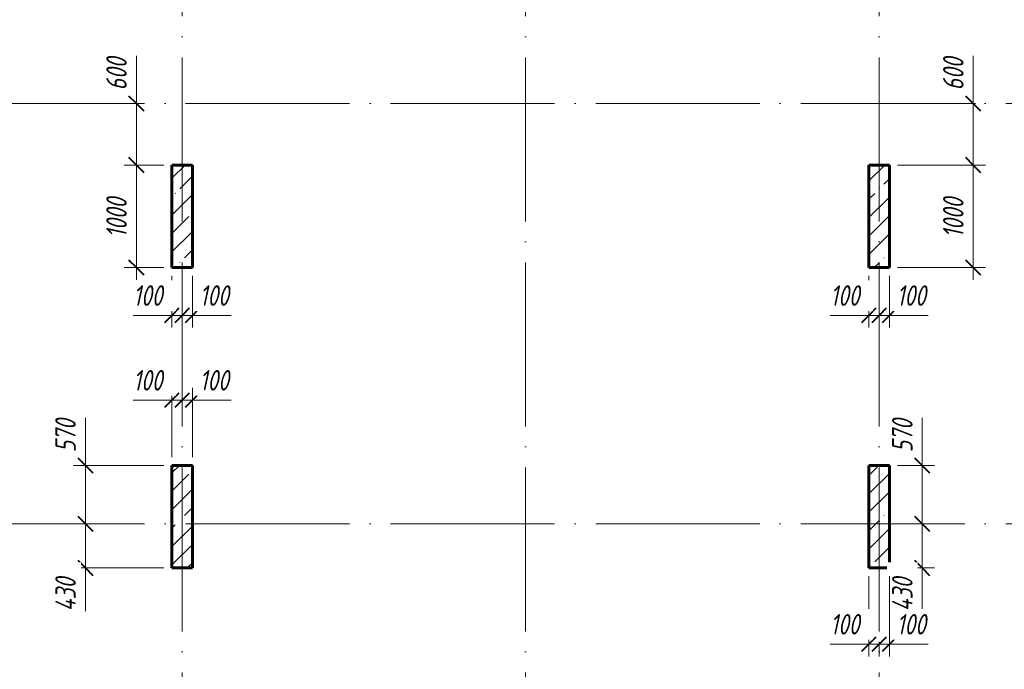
# Model space of a CAD drawing. Header units: millimetres. Extents: x 6092 to 73550, y -4371 to 20491.
# Tile 16 of 24: x 55115 to 64721, y 1881 to 8218. Entities that reach past the tile are written whole.
import ezdxf

# ---------------------------------------------------------------- set-up
doc = ezdxf.new("R2010")
doc.units = ezdxf.units.MM
doc.linetypes.add('ADSK_Линия сетки', pattern=[2000, 1600, -200, 0, -200])
for name, color, linetype, lineweight in [('A-____-____-DIMS', 211, 'Continuous', 9), ('A-____-____-DIMS-80', 211, 'Continuous', 9), ('S-COLS-____-MCUT', 52, 'Continuous', 40), ('S-COLS-____-OTLN', 52, 'Continuous', 18), ('S-GRID-____-OTLN', 1, 'Continuous', 9)]:
    doc.layers.add(name, color=color, linetype=linetype, lineweight=lineweight)
doc.styles.add('GOST Common_I_1', font='GOST_Common Italic.ttf', dxfattribs={"width": 0.8, "height": 200})
doc.dimstyles.new('ADSK_Округление_5мм__Узкий_', dxfattribs={"dimscale": 304.8, "dimtxt": 0.659918, "dimasz": 0.472441, "dimexe": 0.393701, "dimexo": 0.000861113, "dimgap": 0.104987, "dimtad": 1, "dimdec": 0, "dimlfac": 304.8, "dimrnd": 5, "dimdsep": 46, "dimtxsty": 'GOST Common_I_1', "dimblk1": 'OBLIQUE', "dimblk2": 'OBLIQUE', "dimsah": 1, "dimcen": 0.09, "dimdle": 0.393701, "dimazin": 0, "dimtfac": 1, "dimtdec": 4, "dimtix": 1, "dimtmove": 1, "dimatfit": 3, "dimfxl": 1, "dimtvp": 1, "dimtfill": 1, "dimtolj": 1, "dimtzin": 0, "dimlwd": 20, "dimlwe": 20, "dimarcsym": 2})
doc.dimstyles.new('ADSK_Округление_5мм__Узкий__1', dxfattribs={"dimscale": 304.8, "dimtxt": 0.659918, "dimasz": 0.472441, "dimexe": 0.393701, "dimexo": 0.000861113, "dimgap": 0.104987, "dimtad": 1, "dimdec": 0, "dimlfac": 304.8, "dimrnd": 5, "dimdsep": 46, "dimtxsty": 'GOST Common_I_1', "dimblk1": 'OBLIQUE', "dimblk2": 'OBLIQUE', "dimsah": 1, "dimcen": 0.09, "dimdle": 0.393701, "dimazin": 0, "dimtfac": 1, "dimtdec": 4, "dimtix": 1, "dimtmove": 0, "dimatfit": 3, "dimfxl": 1, "dimtvp": 1, "dimtfill": 1, "dimtolj": 1, "dimtzin": 0, "dimlwd": 20, "dimlwe": 20, "dimarcsym": 2})
pattern_1 = [(45, (16130.72, 8588.57), (-179.6051, 179.6051), []), (45, (16310.33, 8588.57), (-179.6051, 179.6051), [317.5, -63.5, 2.682, -60.818])]

# ---------------------------------------------------------------- blocks, each defined once
blk = doc.blocks.new('DIMBLOCK70-КЖ1_ПЭ_ВЭ3_Опалубка_Пилоны')
at = {"layer": 'A-____-____-DIMS-80', "lineweight": 20}
for p, q in [((63919.1, 4335.8), (63919.1, 3958.2)), ((63919.1, 3990), (63919.1, 3300)), ((63919.1, 3958.2), (63919.1, 3585)), ((63919.1, 3870), (63680, 3870)), ((63919.1, 3870), (64039.1, 3870)), ((63919.1, 3300), (63799.1, 3300)), ((63919.1, 3300), (63940.9, 3300))]:
    blk.add_line(p, q, dxfattribs=at)
at = {"layer": 'A-____-____-DIMS-80', "lineweight": 40}
for p, q in [((63919.1, 3870), (63847.1, 3942)), ((63919.1, 3870), (63991.1, 3798)), ((63919.1, 3300), (63847.1, 3372)), ((63919.1, 3300), (63991.1, 3228))]:
    blk.add_line(p, q, dxfattribs=at)
at = {"layer": 'A-____-____-DIMS-80', "color": 0, "lineweight": 20, "insert": (63625.7, 3998.2), "char_height": 200, "width": 405.013, "attachment_point": 1, "rotation": 90, "line_spacing_factor": 1.022761, "style": 'GOST Common_I_1', "bg_fill": 3, "box_fill_scale": 1.25, "bg_fill_color": 256, "bg_fill_true_color": 13158600, "bg_fill_transparency": 0}
blk.add_mtext('570', dxfattribs=at)
blk = doc.blocks.new('_Oblique')
at = {"color": 0, "linetype": 'ByBlock', "lineweight": -2}
blk.add_line((-0.5, -0.5), (0.5, 0.5), dxfattribs=at)
blk = doc.blocks.new('DIMBLOCK71-КЖ1_ПЭ_ВЭ3_Опалубка_Пилоны')
at = {"layer": 'A-____-____-DIMS-80', "lineweight": 40}
for p, q in [((63919.1, 3300), (63847.1, 3372)), ((63919.1, 3300), (63991.1, 3228)), ((63919.1, 2870), (63847.1, 2942)), ((63919.1, 2870), (63991.1, 2798))]:
    blk.add_line(p, q, dxfattribs=at)
at = {"layer": 'A-____-____-DIMS-80', "lineweight": 20}
for p, q in [((63919.1, 3300), (63799.1, 3300)), ((63919.1, 3300), (63919.1, 2750)), ((63919.1, 3300), (63940.9, 3300)), ((63919.1, 2842.8), (63919.1, 3085)), ((63919.1, 2870), (63680, 2870)), ((63919.1, 2870), (64039.1, 2870)), ((63919.1, 2448.2), (63919.1, 2842.8))]:
    blk.add_line(p, q, dxfattribs=at)
at = {"layer": 'A-____-____-DIMS-80', "color": 0, "lineweight": 20, "insert": (63625.7, 2448.2), "char_height": 200, "width": 425.469, "attachment_point": 1, "rotation": 90, "line_spacing_factor": 1.022761, "style": 'GOST Common_I_1', "bg_fill": 3, "box_fill_scale": 1.25, "bg_fill_color": 256, "bg_fill_true_color": 13158600, "bg_fill_transparency": 0}
blk.add_mtext('430', dxfattribs=at)
blk = doc.blocks.new('DIMBLOCK72-КЖ1_ПЭ_ВЭ3_Опалубка_Пилоны')
at = {"layer": 'A-____-____-DIMS-80', "lineweight": 20}
for p, q in [((63400, 2127.3), (63400, 2790)), ((63022.7, 2127.3), (63369.6, 2127.3)), ((63280, 2127.3), (63500, 2127.3)), ((63369.6, 2127.3), (63450, 2127.3)), ((63400, 2127.3), (63400, 2007.3)), ((63500, 2127.3), (63500, 2149.1)), ((63500, 2127.3), (63500, 2007.3))]:
    blk.add_line(p, q, dxfattribs=at)
at = {"layer": 'A-____-____-DIMS-80', "lineweight": 40}
for p, q in [((63400, 2127.3), (63328, 2055.3)), ((63400, 2127.3), (63472, 2199.3)), ((63500, 2127.3), (63428, 2055.3)), ((63500, 2127.3), (63572, 2199.3))]:
    blk.add_line(p, q, dxfattribs=at)
at = {"layer": 'A-____-____-DIMS-80', "color": 0, "lineweight": 20, "insert": (63022.7, 2420.6), "char_height": 200, "width": 368.194, "attachment_point": 1, "line_spacing_factor": 1.022761, "style": 'GOST Common_I_1', "bg_fill": 3, "box_fill_scale": 1.25, "bg_fill_color": 256, "bg_fill_true_color": 13158600, "bg_fill_transparency": 0}
blk.add_mtext('100', dxfattribs=at)
blk = doc.blocks.new('DIMBLOCK73-КЖ1_ПЭ_ВЭ3_Опалубка_Пилоны')
at = {"layer": 'A-____-____-DIMS-80', "lineweight": 20}
for p, q in [((63600, 2127.3), (63600, 2790)), ((63500, 2127.3), (63500, 2149.1)), ((63500, 2127.3), (63720, 2127.3)), ((63500, 2127.3), (63500, 2007.3)), ((63630.4, 2127.3), (63550, 2127.3)), ((63600, 2127.3), (63600, 2007.3)), ((63977.3, 2127.3), (63630.4, 2127.3))]:
    blk.add_line(p, q, dxfattribs=at)
at = {"layer": 'A-____-____-DIMS-80', "lineweight": 40}
for p, q in [((63500, 2127.3), (63428, 2055.3)), ((63500, 2127.3), (63572, 2199.3)), ((63600, 2127.3), (63528, 2055.3)), ((63600, 2127.3), (63672, 2199.3))]:
    blk.add_line(p, q, dxfattribs=at)
at = {"layer": 'A-____-____-DIMS-80', "color": 0, "lineweight": 20, "insert": (63670.4, 2420.6), "char_height": 200, "width": 368.194, "attachment_point": 1, "line_spacing_factor": 1.022761, "style": 'GOST Common_I_1', "bg_fill": 3, "box_fill_scale": 1.25, "bg_fill_color": 256, "bg_fill_true_color": 13158600, "bg_fill_transparency": 0}
blk.add_mtext('100', dxfattribs=at)
blk = doc.blocks.new('DIMBLOCK74-КЖ1_ПЭ_ВЭ3_Опалубка_Пилоны')
at = {"layer": 'A-____-____-DIMS-80', "lineweight": 20}
for p, q in [((64416.3, 7865.8), (64416.3, 7488.2)), ((64416.3, 7520), (64416.3, 6800)), ((64416.3, 7400), (64296.3, 7400)), ((64416.3, 7488.2), (64416.3, 7100)), ((64416.3, 7400), (64438.2, 7400)), ((64416.3, 6800), (63680, 6800)), ((64416.3, 6800), (64536.3, 6800))]:
    blk.add_line(p, q, dxfattribs=at)
at = {"layer": 'A-____-____-DIMS-80', "lineweight": 40}
for p, q in [((64416.3, 7400), (64344.3, 7472)), ((64416.3, 7400), (64488.3, 7328)), ((64416.3, 6800), (64344.3, 6872)), ((64416.3, 6800), (64488.3, 6728))]:
    blk.add_line(p, q, dxfattribs=at)
at = {"layer": 'A-____-____-DIMS-80', "color": 0, "lineweight": 20, "insert": (64123, 7528.2), "char_height": 200, "width": 405.013, "attachment_point": 1, "rotation": 90, "line_spacing_factor": 1.022761, "style": 'GOST Common_I_1', "bg_fill": 3, "box_fill_scale": 1.25, "bg_fill_color": 256, "bg_fill_true_color": 13158600, "bg_fill_transparency": 0}
blk.add_mtext('600', dxfattribs=at)
blk = doc.blocks.new('DIMBLOCK75-КЖ1_ПЭ_ВЭ3_Опалубка_Пилоны')
at = {"layer": 'A-____-____-DIMS-80', "lineweight": 40}
for p, q in [((64416.3, 6800), (64344.3, 6872)), ((64416.3, 6800), (64488.3, 6728)), ((64416.3, 5800), (64344.3, 5872)), ((64416.3, 5800), (64488.3, 5728))]:
    blk.add_line(p, q, dxfattribs=at)
at = {"layer": 'A-____-____-DIMS-80', "lineweight": 20}
for p, q in [((64416.3, 6800), (63680, 6800)), ((64416.3, 6800), (64416.3, 5680)), ((64416.3, 6800), (64536.3, 6800)), ((64416.3, 5800), (63680, 5800)), ((64416.3, 5800), (64536.3, 5800))]:
    blk.add_line(p, q, dxfattribs=at)
at = {"layer": 'A-____-____-DIMS-80', "color": 0, "lineweight": 20, "insert": (64123, 6090.3), "char_height": 200, "width": 503.198, "attachment_point": 1, "rotation": 90, "line_spacing_factor": 1.022761, "style": 'GOST Common_I_1', "bg_fill": 3, "box_fill_scale": 1.25, "bg_fill_color": 256, "bg_fill_true_color": 13158600, "bg_fill_transparency": 0}
blk.add_mtext('1000', dxfattribs=at)
blk = doc.blocks.new('DIMBLOCK76-КЖ1_ПЭ_ВЭ3_Опалубка_Пилоны')
at = {"layer": 'A-____-____-DIMS-80', "lineweight": 20}
for p, q in [((63400, 5333.8), (63400, 5720)), ((63022.7, 5333.8), (63369.6, 5333.8)), ((63280, 5333.8), (63500, 5333.8)), ((63369.6, 5333.8), (63450, 5333.8)), ((63400, 5333.8), (63400, 5213.8)), ((63500, 5333.8), (63500, 5355.6)), ((63500, 5333.8), (63500, 5213.8))]:
    blk.add_line(p, q, dxfattribs=at)
at = {"layer": 'A-____-____-DIMS-80', "lineweight": 40}
for p, q in [((63400, 5333.8), (63472, 5405.8)), ((63500, 5333.8), (63572, 5405.8)), ((63400, 5333.8), (63328, 5261.8)), ((63500, 5333.8), (63428, 5261.8))]:
    blk.add_line(p, q, dxfattribs=at)
at = {"layer": 'A-____-____-DIMS-80', "color": 0, "lineweight": 20, "insert": (63022.7, 5627.1), "char_height": 200, "width": 368.194, "attachment_point": 1, "line_spacing_factor": 1.022761, "style": 'GOST Common_I_1', "bg_fill": 3, "box_fill_scale": 1.25, "bg_fill_color": 256, "bg_fill_true_color": 13158600, "bg_fill_transparency": 0}
blk.add_mtext('100', dxfattribs=at)
blk = doc.blocks.new('DIMBLOCK77-КЖ1_ПЭ_ВЭ3_Опалубка_Пилоны')
at = {"layer": 'A-____-____-DIMS-80', "lineweight": 20}
for p, q in [((63600, 5333.8), (63600, 5720)), ((63500, 5333.8), (63500, 5355.6)), ((63500, 5333.8), (63720, 5333.8)), ((63500, 5333.8), (63500, 5213.8)), ((63630.4, 5333.8), (63550, 5333.8)), ((63600, 5333.8), (63600, 5213.8)), ((63977.3, 5333.8), (63630.4, 5333.8))]:
    blk.add_line(p, q, dxfattribs=at)
at = {"layer": 'A-____-____-DIMS-80', "lineweight": 40}
for p, q in [((63500, 5333.8), (63572, 5405.8)), ((63600, 5333.8), (63672, 5405.8)), ((63500, 5333.8), (63428, 5261.8)), ((63600, 5333.8), (63528, 5261.8))]:
    blk.add_line(p, q, dxfattribs=at)
at = {"layer": 'A-____-____-DIMS-80', "color": 0, "lineweight": 20, "insert": (63670.4, 5627.1), "char_height": 200, "width": 368.194, "attachment_point": 1, "line_spacing_factor": 1.022761, "style": 'GOST Common_I_1', "bg_fill": 3, "box_fill_scale": 1.25, "bg_fill_color": 256, "bg_fill_true_color": 13158600, "bg_fill_transparency": 0}
blk.add_mtext('100', dxfattribs=at)
blk = doc.blocks.new('DIMBLOCK111-КЖ1_ПЭ_ВЭ3_Опалубка_Пилоны')
at = {"layer": 'A-____-____-DIMS-80', "lineweight": 20}
for p, q in [((55756.1, 4335.8), (55756.1, 3958.2)), ((55756.1, 3990), (55756.1, 3300)), ((55756.1, 3958.2), (55756.1, 3585)), ((55756.1, 3870), (55636.1, 3870)), ((55756.1, 3870), (56520, 3870)), ((55756.1, 3300), (55636.1, 3300)), ((55756.1, 3300), (55777.9, 3300))]:
    blk.add_line(p, q, dxfattribs=at)
at = {"layer": 'A-____-____-DIMS-80', "lineweight": 40}
for p, q in [((55756.1, 3870), (55684.1, 3942)), ((55756.1, 3870), (55828.1, 3798)), ((55756.1, 3300), (55684.1, 3372)), ((55756.1, 3300), (55828.1, 3228))]:
    blk.add_line(p, q, dxfattribs=at)
at = {"layer": 'A-____-____-DIMS-80', "color": 0, "lineweight": 20, "insert": (55462.7, 3998.2), "char_height": 200, "width": 405.013, "attachment_point": 1, "rotation": 90, "line_spacing_factor": 1.022761, "style": 'GOST Common_I_1', "bg_fill": 3, "box_fill_scale": 1.25, "bg_fill_color": 256, "bg_fill_true_color": 13158600, "bg_fill_transparency": 0}
blk.add_mtext('570', dxfattribs=at)
blk = doc.blocks.new('DIMBLOCK112-КЖ1_ПЭ_ВЭ3_Опалубка_Пилоны')
at = {"layer": 'A-____-____-DIMS-80', "lineweight": 40}
for p, q in [((55756.1, 3300), (55684.1, 3372)), ((55756.1, 3300), (55828.1, 3228)), ((55756.1, 2870), (55684.1, 2942)), ((55756.1, 2870), (55828.1, 2798))]:
    blk.add_line(p, q, dxfattribs=at)
at = {"layer": 'A-____-____-DIMS-80', "lineweight": 20}
for p, q in [((55756.1, 3300), (55636.1, 3300)), ((55756.1, 3300), (55756.1, 2750)), ((55756.1, 3300), (55777.9, 3300)), ((55756.1, 2842.8), (55756.1, 3085)), ((55756.1, 2870), (55636.1, 2870)), ((55756.1, 2870), (56520, 2870)), ((55756.1, 2448.2), (55756.1, 2842.8))]:
    blk.add_line(p, q, dxfattribs=at)
at = {"layer": 'A-____-____-DIMS-80', "color": 0, "lineweight": 20, "insert": (55462.7, 2448.2), "char_height": 200, "width": 425.469, "attachment_point": 1, "rotation": 90, "line_spacing_factor": 1.022761, "style": 'GOST Common_I_1', "bg_fill": 3, "box_fill_scale": 1.25, "bg_fill_color": 256, "bg_fill_true_color": 13158600, "bg_fill_transparency": 0}
blk.add_mtext('430', dxfattribs=at)
blk = doc.blocks.new('DIMBLOCK113-КЖ1_ПЭ_ВЭ3_Опалубка_Пилоны')
at = {"layer": 'A-____-____-DIMS-80', "lineweight": 20}
for p, q in [((56600, 4506.9), (56600, 4626.9)), ((56700, 4506.9), (56700, 4528.8)), ((56222.7, 4506.9), (56569.6, 4506.9)), ((56480, 4506.9), (56700, 4506.9)), ((56569.6, 4506.9), (56650, 4506.9)), ((56600, 4506.9), (56600, 3950)), ((56700, 4506.9), (56700, 4386.9))]:
    blk.add_line(p, q, dxfattribs=at)
at = {"layer": 'A-____-____-DIMS-80', "lineweight": 40}
for p, q in [((56600, 4506.9), (56672, 4578.9)), ((56700, 4506.9), (56772, 4578.9)), ((56600, 4506.9), (56528, 4434.9)), ((56700, 4506.9), (56628, 4434.9))]:
    blk.add_line(p, q, dxfattribs=at)
at = {"layer": 'A-____-____-DIMS-80', "color": 0, "lineweight": 20, "insert": (56222.7, 4800.3), "char_height": 200, "width": 368.194, "attachment_point": 1, "line_spacing_factor": 1.022761, "style": 'GOST Common_I_1', "bg_fill": 3, "box_fill_scale": 1.25, "bg_fill_color": 256, "bg_fill_true_color": 13158600, "bg_fill_transparency": 0}
blk.add_mtext('100', dxfattribs=at)
blk = doc.blocks.new('DIMBLOCK114-КЖ1_ПЭ_ВЭ3_Опалубка_Пилоны')
at = {"layer": 'A-____-____-DIMS-80', "lineweight": 20}
for p, q in [((56800, 4506.9), (56800, 4626.9)), ((56700, 4506.9), (56700, 4528.8)), ((56700, 4506.9), (56920, 4506.9)), ((56700, 4506.9), (56700, 4386.9)), ((56830.4, 4506.9), (56750, 4506.9)), ((56800, 4506.9), (56800, 3950)), ((57177.3, 4506.9), (56830.4, 4506.9))]:
    blk.add_line(p, q, dxfattribs=at)
at = {"layer": 'A-____-____-DIMS-80', "lineweight": 40}
for p, q in [((56700, 4506.9), (56772, 4578.9)), ((56800, 4506.9), (56872, 4578.9)), ((56700, 4506.9), (56628, 4434.9)), ((56800, 4506.9), (56728, 4434.9))]:
    blk.add_line(p, q, dxfattribs=at)
at = {"layer": 'A-____-____-DIMS-80', "color": 0, "lineweight": 20, "insert": (56870.4, 4800.3), "char_height": 200, "width": 368.194, "attachment_point": 1, "line_spacing_factor": 1.022761, "style": 'GOST Common_I_1', "bg_fill": 3, "box_fill_scale": 1.25, "bg_fill_color": 256, "bg_fill_true_color": 13158600, "bg_fill_transparency": 0}
blk.add_mtext('100', dxfattribs=at)
blk = doc.blocks.new('DIMBLOCK115-КЖ1_ПЭ_ВЭ3_Опалубка_Пилоны')
at = {"layer": 'A-____-____-DIMS-80', "lineweight": 20}
for p, q in [((56253.3, 7865.8), (56253.3, 7488.2)), ((56253.3, 7520), (56253.3, 6800)), ((56253.3, 7400), (56133.3, 7400)), ((56253.3, 7488.2), (56253.3, 7100)), ((56253.3, 7400), (56275.2, 7400)), ((56253.3, 6800), (56133.3, 6800)), ((56253.3, 6800), (56520, 6800))]:
    blk.add_line(p, q, dxfattribs=at)
at = {"layer": 'A-____-____-DIMS-80', "lineweight": 40}
for p, q in [((56253.3, 7400), (56181.3, 7472)), ((56253.3, 7400), (56325.3, 7328)), ((56253.3, 6800), (56181.3, 6872)), ((56253.3, 6800), (56325.3, 6728))]:
    blk.add_line(p, q, dxfattribs=at)
at = {"layer": 'A-____-____-DIMS-80', "color": 0, "lineweight": 20, "insert": (55960, 7528.2), "char_height": 200, "width": 405.013, "attachment_point": 1, "rotation": 90, "line_spacing_factor": 1.022761, "style": 'GOST Common_I_1', "bg_fill": 3, "box_fill_scale": 1.25, "bg_fill_color": 256, "bg_fill_true_color": 13158600, "bg_fill_transparency": 0}
blk.add_mtext('600', dxfattribs=at)
blk = doc.blocks.new('DIMBLOCK116-КЖ1_ПЭ_ВЭ3_Опалубка_Пилоны')
at = {"layer": 'A-____-____-DIMS-80', "lineweight": 40}
for p, q in [((56253.3, 6800), (56181.3, 6872)), ((56253.3, 6800), (56325.3, 6728)), ((56253.3, 5800), (56181.3, 5872)), ((56253.3, 5800), (56325.3, 5728))]:
    blk.add_line(p, q, dxfattribs=at)
at = {"layer": 'A-____-____-DIMS-80', "lineweight": 20}
for p, q in [((56253.3, 6800), (56133.3, 6800)), ((56253.3, 6800), (56253.3, 5680)), ((56253.3, 6800), (56520, 6800)), ((56253.3, 5800), (56133.3, 5800)), ((56253.3, 5800), (56520, 5800))]:
    blk.add_line(p, q, dxfattribs=at)
at = {"layer": 'A-____-____-DIMS-80', "color": 0, "lineweight": 20, "insert": (55960, 6090.3), "char_height": 200, "width": 503.198, "attachment_point": 1, "rotation": 90, "line_spacing_factor": 1.022761, "style": 'GOST Common_I_1', "bg_fill": 3, "box_fill_scale": 1.25, "bg_fill_color": 256, "bg_fill_true_color": 13158600, "bg_fill_transparency": 0}
blk.add_mtext('1000', dxfattribs=at)
blk = doc.blocks.new('DIMBLOCK117-КЖ1_ПЭ_ВЭ3_Опалубка_Пилоны')
at = {"layer": 'A-____-____-DIMS-80', "lineweight": 20}
for p, q in [((56600, 5333.8), (56600, 5720)), ((56222.7, 5333.8), (56569.6, 5333.8)), ((56480, 5333.8), (56700, 5333.8)), ((56569.6, 5333.8), (56650, 5333.8)), ((56600, 5333.8), (56600, 5213.8)), ((56700, 5333.8), (56700, 5355.6)), ((56700, 5333.8), (56700, 5213.8))]:
    blk.add_line(p, q, dxfattribs=at)
at = {"layer": 'A-____-____-DIMS-80', "lineweight": 40}
for p, q in [((56600, 5333.8), (56672, 5405.8)), ((56700, 5333.8), (56772, 5405.8)), ((56600, 5333.8), (56528, 5261.8)), ((56700, 5333.8), (56628, 5261.8))]:
    blk.add_line(p, q, dxfattribs=at)
at = {"layer": 'A-____-____-DIMS-80', "color": 0, "lineweight": 20, "insert": (56222.7, 5627.1), "char_height": 200, "width": 368.194, "attachment_point": 1, "line_spacing_factor": 1.022761, "style": 'GOST Common_I_1', "bg_fill": 3, "box_fill_scale": 1.25, "bg_fill_color": 256, "bg_fill_true_color": 13158600, "bg_fill_transparency": 0}
blk.add_mtext('100', dxfattribs=at)
blk = doc.blocks.new('DIMBLOCK118-КЖ1_ПЭ_ВЭ3_Опалубка_Пилоны')
at = {"layer": 'A-____-____-DIMS-80', "lineweight": 20}
for p, q in [((56800, 5333.8), (56800, 5720)), ((56700, 5333.8), (56700, 5355.6)), ((56700, 5333.8), (56920, 5333.8)), ((56700, 5333.8), (56700, 5213.8)), ((56830.4, 5333.8), (56750, 5333.8)), ((56800, 5333.8), (56800, 5213.8)), ((57177.3, 5333.8), (56830.4, 5333.8))]:
    blk.add_line(p, q, dxfattribs=at)
at = {"layer": 'A-____-____-DIMS-80', "lineweight": 40}
for p, q in [((56700, 5333.8), (56772, 5405.8)), ((56800, 5333.8), (56872, 5405.8)), ((56700, 5333.8), (56628, 5261.8)), ((56800, 5333.8), (56728, 5261.8))]:
    blk.add_line(p, q, dxfattribs=at)
at = {"layer": 'A-____-____-DIMS-80', "color": 0, "lineweight": 20, "insert": (56870.4, 5627.1), "char_height": 200, "width": 368.194, "attachment_point": 1, "line_spacing_factor": 1.022761, "style": 'GOST Common_I_1', "bg_fill": 3, "box_fill_scale": 1.25, "bg_fill_color": 256, "bg_fill_true_color": 13158600, "bg_fill_transparency": 0}
blk.add_mtext('100', dxfattribs=at)

msp = doc.modelspace()

# ---------------------------------------------------------------- hatches: boundary and pattern name
at = {"layer": 'S-COLS-____-OTLN', "lineweight": 9}
h = msp.add_hatch(dxfattribs=at)
h.set_pattern_fill('FP_1', color=256, style=0, pattern_type=2)
h.set_pattern_definition(pattern_1)
h.paths.add_polyline_path([(56800, 5800), (56800, 6800), (56600, 6800), (56600, 5800)])
h = msp.add_hatch(dxfattribs=at)
h.set_pattern_fill('FP_1', color=256, style=0, pattern_type=2)
h.set_pattern_definition(pattern_1)
h.paths.add_polyline_path([(63600, 5800), (63600, 6800), (63400, 6800), (63400, 5800)])
h = msp.add_hatch(dxfattribs=at)
h.set_pattern_fill('FP_1', color=256, style=0, pattern_type=2)
h.set_pattern_definition(pattern_1)
h.paths.add_polyline_path([(56600, 2869.9996), (56800, 2869.9996), (56800, 3869.9996), (56600, 3869.9996)])
h = msp.add_hatch(dxfattribs=at)
h.set_pattern_fill('FP_1', color=256, style=0, pattern_type=2)
h.set_pattern_definition(pattern_1)
h.paths.add_polyline_path([(63400, 2869.9996), (63600, 2869.9996), (63600, 3869.9996), (63400, 3869.9996)])

# ---------------------------------------------------------------- linework, layer by layer
at = {"layer": 'S-COLS-____-MCUT', "lineweight": 60}
for p, q in [((56800, 6800), (56600, 6800)), ((56600, 6800), (56600, 5800)), ((56800, 5800), (56800, 6800)), ((63600, 6800), (63400, 6800)), ((63400, 6800), (63400, 5800)), ((63600, 5800), (63600, 6800)), ((56600, 5800), (56800, 5800)), ((63400, 5800), (63600, 5800)), ((56800, 3869.9996), (56600, 3869.9996)), ((56600, 3869.9996), (56600, 2869.9996)), ((56800, 2869.9996), (56800, 3869.9996)), ((63600, 3869.9996), (63400, 3869.9996)), ((63400, 3869.9996), (63400, 2869.9996)), ((63600, 2869.9996), (63600, 3869.9996)), ((56600, 2869.9996), (56800, 2869.9996)), ((63400, 2869.9996), (63600, 2869.9996))]:
    msp.add_line(p, q, dxfattribs=at)
at = {"layer": 'S-GRID-____-OTLN', "linetype": 'ADSK_Линия сетки'}
for p, q in [((56700, 19851.1002), (56700, -3717.186)), ((60050, 19851.1002), (60050, -3717.186)), ((63500, 19851.1002), (63500, -3717.186)), ((6731.5249, 7400), (72652.3528, 7400)), ((6731.5249, 3300), (72652.3528, 3300))]:
    msp.add_line(p, q, dxfattribs=at)

# ---------------------------------------------------------------- next in the draw order: dimensions: what is measured, and where the dimension line sits
at = {"layer": 'A-____-____-DIMS', "lineweight": 20}
for base, p1, p2, override, picture, middle in [((56253.348, 6800), (56355.1714, 7400), (56600, 6800), {"dimpost": '<>', "dimfxl": 648.028573}, 'DIMBLOCK115-КЖ1_ПЭ_ВЭ3_Опалубка_Пилоны', (56093.3157, 7730.7511)), ((64416.331, 6800), (64518.1544, 7400), (63600, 6800), {"dimpost": '<>', "dimfxl": 1096.816971}, 'DIMBLOCK74-КЖ1_ПЭ_ВЭ3_Опалубка_Пилоны', (64256.2987, 7730.7511)), ((55756.1114, 3300), (56600, 3869.9996), (55857.9347, 3300), {"dimpost": '<>', "dimfxl": 935.713851}, 'DIMBLOCK111-КЖ1_ПЭ_ВЭ3_Опалубка_Пилоны', (55596.079, 4200.7507)), ((63919.0943, 3300), (63600, 3869.9996), (64020.9177, 3300), {"dimpost": '<>', "dimfxl": 708.569897}, 'DIMBLOCK70-КЖ1_ПЭ_ВЭ3_Опалубка_Пилоны', (63759.062, 4200.7507))]:
    dim = msp.add_linear_dim(base=base, p1=p1, p2=p2, angle=90, dimstyle='ADSK_Округление_5мм__Узкий_', override=override, dxfattribs=at)
    dim.commit()
    dim.dimension.update_dxf_attribs({"geometry": picture, "text_midpoint": middle, "dimtype": 160, "text_rotation": 90})

# ---------------------------------------------------------------- next in the draw order: dimensions: what is measured, and where the dimension line sits
for base, p1, p2, picture, middle in [((56253.348, 5800), (56600, 6800), (56600, 5800), 'DIMBLOCK116-КЖ1_ПЭ_ВЭ3_Опалубка_Пилоны', (56121.348, 6300)), ((64416.331, 5800), (63600, 6800), (63600, 5800), 'DIMBLOCK75-КЖ1_ПЭ_ВЭ3_Опалубка_Пилоны', (64284.331, 6300))]:
    dim = msp.add_linear_dim(base=base, p1=p1, p2=p2, angle=90, dimstyle='ADSK_Округление_5мм__Узкий__1', override={"dimpost": '<>', "dimfxl": 1000}, dxfattribs=at)
    dim.commit()
    dim.dimension.update_dxf_attribs({"geometry": picture, "text_midpoint": middle})
dim = msp.add_linear_dim(base=(56700, 4506.9453), p1=(56600, 3869.9996), p2=(56700, 4608.7687), dimstyle='ADSK_Округление_5мм__Узкий_', override={"dimpost": '<>', "dimfxl": 745.506361}, dxfattribs=at)
dim.commit()
dim.dimension.update_dxf_attribs({"geometry": 'DIMBLOCK113-КЖ1_ПЭ_ВЭ3_Опалубка_Пилоны', "text_midpoint": (56406.8304, 4666.9776), "dimtype": 160})
for base, p1, p2, override, picture, middle in [((55756.1114, 2869.9996), (55857.9347, 3300), (56600, 2869.9996), {"dimpost": '<>', "dimfxl": 857.64865}, 'DIMBLOCK112-КЖ1_ПЭ_ВЭ3_Опалубка_Пилоны', (55596.079, 2660.9815)), ((63919.0943, 2869.9996), (64020.9177, 3300), (63600, 2869.9996), {"dimpost": '<>', "dimfxl": 601.724215}, 'DIMBLOCK71-КЖ1_ПЭ_ВЭ3_Опалубка_Пилоны', (63759.062, 2660.9816))]:
    dim = msp.add_linear_dim(base=base, p1=p1, p2=p2, angle=90, dimstyle='ADSK_Округление_5мм__Узкий_', override=override, dxfattribs=at)
    dim.commit()
    dim.dimension.update_dxf_attribs({"geometry": picture, "text_midpoint": middle, "dimtype": 160, "text_rotation": 90})

# ---------------------------------------------------------------- next in the draw order: dimensions: what is measured, and where the dimension line sits
for base, p1, p2, override, picture, middle in [((56700, 5333.7827), (56600, 5800), (56700, 5435.6061), {"dimpost": '<>', "dimfxl": 377.866249}, 'DIMBLOCK117-КЖ1_ПЭ_ВЭ3_Опалубка_Пилоны', (56406.8304, 5493.8151)), ((63500, 5333.7827), (63400, 5800), (63500, 5435.6061), {"dimpost": '<>', "dimfxl": 377.86628}, 'DIMBLOCK76-КЖ1_ПЭ_ВЭ3_Опалубка_Пилоны', (63206.8304, 5493.8151)), ((56800, 4506.9453), (56700, 4608.7687), (56800, 3869.9996), {"dimpost": '<>', "dimfxl": 745.506361}, 'DIMBLOCK114-КЖ1_ПЭ_ВЭ3_Опалубка_Пилоны', (57054.5353, 4666.9776)), ((63500, 2127.2814), (63400, 2869.9996), (63500, 2229.1048), {"dimpost": '<>', "dimfxl": 648.649497}, 'DIMBLOCK72-КЖ1_ПЭ_ВЭ3_Опалубка_Пилоны', (63206.8304, 2287.3138))]:
    dim = msp.add_linear_dim(base=base, p1=p1, p2=p2, dimstyle='ADSK_Округление_5мм__Узкий_', override=override, dxfattribs=at)
    dim.commit()
    dim.dimension.update_dxf_attribs({"geometry": picture, "text_midpoint": middle, "dimtype": 160})

# ---------------------------------------------------------------- next in the draw order: dimensions: what is measured, and where the dimension line sits
for base, p1, p2, override, picture, middle in [((56800, 5333.7827), (56700, 5435.6061), (56800, 5800), {"dimpost": '<>', "dimfxl": 377.866249}, 'DIMBLOCK118-КЖ1_ПЭ_ВЭ3_Опалубка_Пилоны', (57054.5353, 5493.8151)), ((63600, 5333.7827), (63500, 5435.6061), (63600, 5800), {"dimpost": '<>', "dimfxl": 377.86628}, 'DIMBLOCK77-КЖ1_ПЭ_ВЭ3_Опалубка_Пилоны', (63854.5353, 5493.8151)), ((63600, 2127.2814), (63500, 2229.1048), (63600, 2869.9996), {"dimpost": '<>', "dimfxl": 648.649497}, 'DIMBLOCK73-КЖ1_ПЭ_ВЭ3_Опалубка_Пилоны', (63854.5353, 2287.3138))]:
    dim = msp.add_linear_dim(base=base, p1=p1, p2=p2, dimstyle='ADSK_Округление_5мм__Узкий_', override=override, dxfattribs=at)
    dim.commit()
    dim.dimension.update_dxf_attribs({"geometry": picture, "text_midpoint": middle, "dimtype": 160})

doc.saveas('drawing.dxf')
